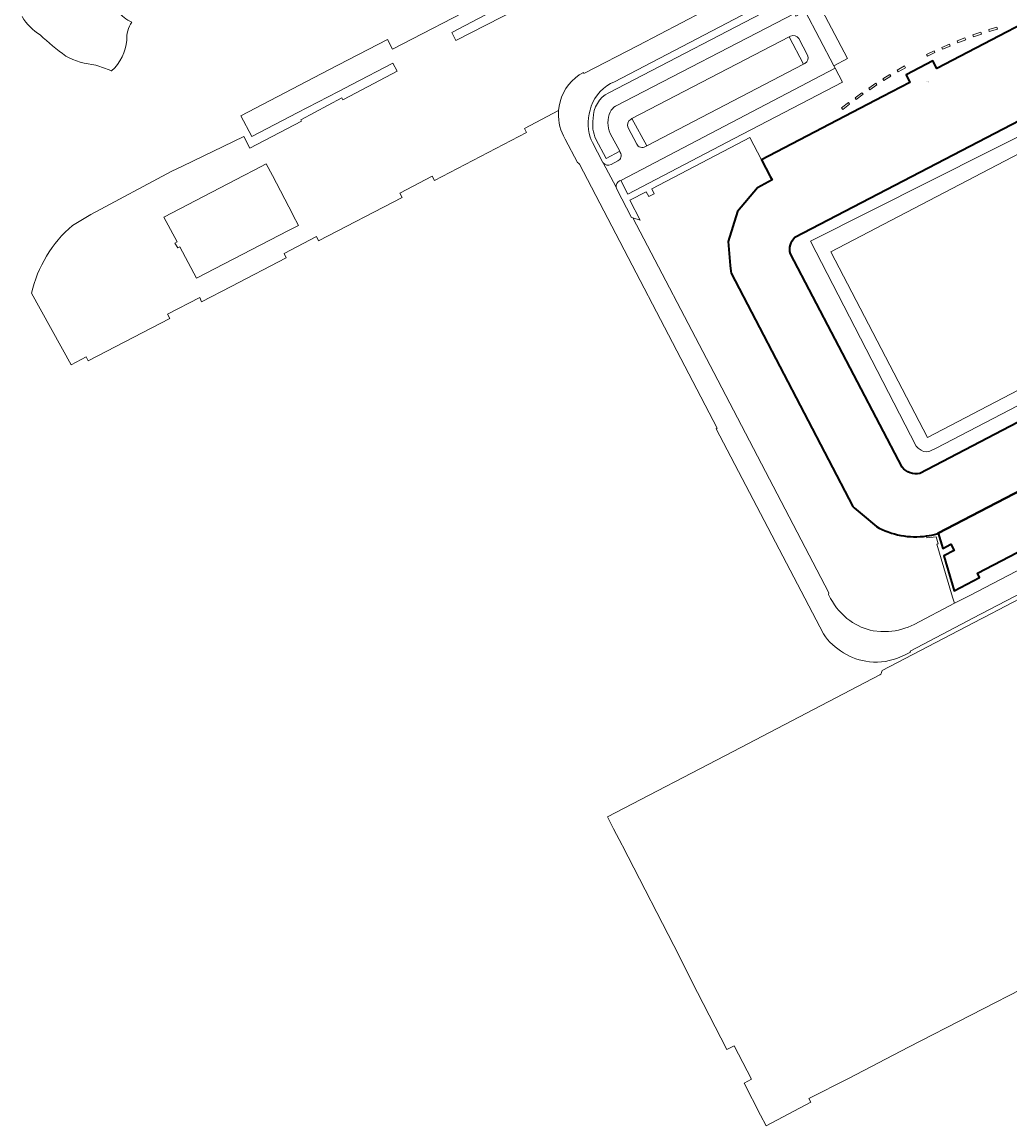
# Model space of a CAD drawing. Header units: metres. Extents: x 197700 to 204338, y 317132 to 325229.
# Tile 12 of 256: x 198237 to 198557, y 318485 to 318842. Entities that reach past the tile are written whole.
import ezdxf
from ezdxf.enums import TextEntityAlignment as Align

# ---------------------------------------------------------------- set-up
doc = ezdxf.new("R2010")
doc.units = ezdxf.units.M
for name, color, linetype, lineweight in [('B-WE-GR-BEPLANTING_CULTUUR_BODEMBEDEKKER-GV', 90, 'Continuous', 18), ('B-WE-GR-BOS_LOOF-GV', 40, 'Continuous', 13), ('B-WE-IE-TERREINAFSCHEIDING_KUNSTMATIG_MUUR-GV', 90, 'Continuous', 18), ('B-WE-OG-BEBOUWING-GV', 7, 'Continuous', 35), ('B-WE-OG-BEBOUWING-T18', 10, 'Continuous', 18), ('B-WE-OG-TERREIN_ERF-GV', 7, 'Continuous', 18), ('B-WE-VH-VERHARDING_ASFALT-GV', 252, 'Continuous', 18), ('B-WE-VH-VERHARDING_GESLOTEN-GV', 252, 'Continuous', 18), ('B-WE-VH-VERHARDING_OPEN-GV', 252, 'Continuous', 18)]:
    doc.layers.add(name, color=color, linetype=linetype, lineweight=lineweight)
doc.styles.add('NLCS-ISO-M200-T18', font='NLCS-ISO.ttf', dxfattribs={"height": 0.36})

msp = doc.modelspace()

# ---------------------------------------------------------------- linework, layer by layer
at = {"layer": 'B-WE-GR-BEPLANTING_CULTUUR_BODEMBEDEKKER-GV'}
for points in [[(198427.192, 318819.443), (198485.019, 318849.562), (198484.257, 318851.133), (198475.214, 318847.017), (198429.071, 318822.968)], [(198486.08, 318837.755), (198485.675, 318837.543), (198490.338, 318828.691), (198490.752, 318828.904)], [(198491.596, 318831.648), (198488.8, 318836.945)], [(198421.214, 318804.975), (198421.54, 318804.135), (198421.932, 318803.323), (198425.234, 318797.041)], [(198430.962, 318800.062), (198430.76, 318800.437), (198426.337, 318798.072), (198423.073, 318804.341)], [(198427.955, 318796.167), (198430.141, 318797.312)]]:
    msp.add_lwpolyline(points, dxfattribs=at)
for points in [[(198488.8, 318836.945, 0.411812), (198486.08, 318837.755)], [(198490.752, 318828.904, 0.4127229), (198491.596, 318831.648)], [(198429.071, 318822.968, 0.2151484), (198421.542, 318815.047)], [(198422.192, 318811.06, -0.2798384), (198427.192, 318819.443)], [(198421.542, 318815.047, 0.1602444), (198421.214, 318804.975)], [(198423.073, 318804.341, -0.1570302), (198422.192, 318811.06)], [(198430.141, 318797.312, 0.4238553), (198430.962, 318800.062)], [(198425.234, 318797.041, 0.0510852), (198425.445, 318796.703)], [(198425.445, 318796.703, 0.3668223), (198427.955, 318796.167)]]:
    msp.add_lwpolyline(points, format="xyb", dxfattribs=at)
at = {"layer": 'B-WE-GR-BOS_LOOF-GV'}
for points in [[(198237.177, 318844.084, 0.1214099), (198243.051, 318838.155)], [(198272.738, 318842.318, -0.1535587), (198268.324, 318845.951)], [(198271.157, 318836.447, -0.1805417), (198272.738, 318842.318)], [(198243.051, 318838.155, 0.0274941), (198251.296, 318831.311)], [(198266.174, 318826.504, 0.1827581), (198271.157, 318836.447)], [(198251.296, 318831.311, 0.0984681), (198261.077, 318828.38)], [(198261.077, 318828.38, -0.0100426), (198266.012, 318826.568)]]:
    msp.add_lwpolyline(points, format="xyb", dxfattribs=at)
msp.add_lwpolyline([(198266.012, 318826.568), (198266.174, 318826.504)], dxfattribs=at)
at = {"layer": 'B-WE-IE-TERREINAFSCHEIDING_KUNSTMATIG_MUUR-GV'}
for points in [[(198552.945, 318840.703), (198550.288, 318839.898), (198550.466, 318839.252), (198553.139, 318840.062)], [(198540.067, 318836.253), (198540.305, 318835.622), (198542.838, 318836.581), (198542.599, 318837.212)], [(198547.72, 318839.042), (198545.137, 318838.165), (198545.357, 318837.515), (198547.94, 318838.392)], [(198537.576, 318835.178), (198535.076, 318834.134), (198535.337, 318833.509), (198537.836, 318834.552)], [(198532.605, 318832.995), (198530.16, 318831.838), (198530.436, 318831.254), (198532.881, 318832.411)], [(198520.627, 318826.739), (198520.952, 318826.177), (198523.297, 318827.533), (198522.971, 318828.095)], [(198516.335, 318823.375), (198518.643, 318824.826), (198518.298, 318825.375), (198515.99, 318823.924)], [(198507.388, 318817.279), (198509.59, 318818.906), (198509.204, 318819.428), (198507.002, 318817.802)], [(198514.057, 318821.942), (198513.693, 318822.479), (198511.436, 318820.95), (198511.8, 318820.413)], [(198505.232, 318815.699), (198504.828, 318816.208), (198502.647, 318814.481), (198503.05, 318813.971)]]:
    msp.add_lwpolyline(points, close=True, dxfattribs=at)
at = {"layer": 'B-WE-OG-BEBOUWING-GV'}
for points in [[(198581.559, 318852.412), (198533.458, 318827.316), (198532.207, 318829.708), (198523.537, 318825.172), (198524.784, 318822.79), (198515.995, 318818.205), (198476.685, 318797.734), (198479.531, 318792.269), (198480.101, 318791.174), (198475.369, 318788.654), (198468.928, 318780.895), (198465.853, 318771.264), (198466.58, 318763.39), (198466.746, 318761.589), (198466.823, 318760.974), (198506.237, 318685.399), (198506.688, 318684.96), (198509.345, 318682.717), (198513.927, 318678.851)], [(198487.522, 318772.638), (198595.483, 318828.84)], [(198522.241, 318698.117), (198486.045, 318767.194)], [(198635.136, 318752.009), (198528.032, 318696.09)], [(198533.553, 318676.501), (198533.974, 318676.72), (198647.97, 318736.036)]]:
    msp.add_lwpolyline(points, dxfattribs=at)
for points in [[(198486.045, 318767.194, -0.2738554), (198487.522, 318772.638)], [(198528.032, 318696.09, -0.2999102), (198522.241, 318698.117)], [(198513.927, 318678.851, 0.1646045), (198530.19, 318675.794)], [(198530.19, 318675.794, 0.0331059), (198533.553, 318676.501)]]:
    msp.add_lwpolyline(points, format="xyb", dxfattribs=at)
msp.add_lwpolyline([(198648.058, 318736.104), (198647.97, 318736.036), (198533.974, 318676.72), (198535.404, 318671.732), (198538.053, 318673.135), (198539.102, 318671.122), (198535.785, 318669.394), (198539.09, 318658.037), (198547.348, 318662.34), (198546.632, 318663.715), (198613.623, 318698.67), (198651.375, 318718.343), (198652.094, 318716.97), (198660.371, 318721.307), (198652.939, 318730.461), (198649.617, 318728.721), (198648.573, 318730.714), (198651.223, 318732.095), (198649.117, 318734.763)], close=True, dxfattribs=at)
at = {"layer": 'B-WE-OG-TERREIN_ERF-GV'}
for points in [[(198595.483, 318828.84), (198487.522, 318772.638)], [(198486.045, 318767.194), (198522.241, 318698.117)], [(198528.032, 318696.09), (198635.136, 318752.009)]]:
    msp.add_lwpolyline(points, dxfattribs=at)
for points in [[(198492.536, 318771.365), (198526.835, 318704.86), (198527.478, 318704.217), (198528.42, 318703.617), (198529.191, 318703.188), (198530.134, 318703.017), (198531.205, 318703.274), (198533.305, 318704.26), (198625.596, 318752.355), (198626.496, 318752.869), (198627.138, 318753.512), (198627.567, 318754.284), (198627.824, 318755.012), (198627.952, 318756.213), (198627.867, 318757.241), (198627.481, 318758.227), (198595.818, 318818.924), (198595.261, 318819.782), (198593.847, 318820.725), (198592.39, 318820.982), (198590.762, 318820.725), (198589.476, 318819.996)], [(198492.536, 318771.365), (198589.476, 318819.996), (198590.762, 318820.725), (198592.39, 318820.982), (198593.847, 318820.725), (198595.261, 318819.782), (198595.818, 318818.924), (198627.481, 318758.227), (198627.867, 318757.241), (198627.952, 318756.213), (198627.824, 318755.012), (198627.567, 318754.284), (198627.138, 318753.512), (198626.496, 318752.869), (198625.596, 318752.355), (198533.305, 318704.26), (198531.205, 318703.274), (198530.134, 318703.017), (198529.191, 318703.188), (198528.42, 318703.617), (198527.478, 318704.217), (198526.835, 318704.86)], [(198499.113, 318767.872), (198592.243, 318816.502), (198623.51, 318756.325), (198530.477, 318707.678)], [(198499.113, 318767.872), (198530.477, 318707.678), (198623.51, 318756.325), (198592.243, 318816.502)]]:
    msp.add_lwpolyline(points, close=True, dxfattribs=at)
for points in [[(198487.522, 318772.638, 0.2738554), (198486.045, 318767.194)], [(198522.241, 318698.117, 0.2999102), (198528.032, 318696.09)]]:
    msp.add_lwpolyline(points, format="xyb", dxfattribs=at)
at = {"layer": 'B-WE-VH-VERHARDING_ASFALT-GV'}
for points in [[(198429.071, 318822.968), (198475.214, 318847.017), (198484.257, 318851.133), (198482.222, 318854.592), (198482.198, 318854.635), (198480.011, 318858.377), (198464.807, 318849.491), (198436.71, 318834.776), (198419.187, 318825.693), (198419.032, 318825.978)], [(198411.458, 318816.459), (198411.146, 318815.051), (198410.965, 318813.622), (198410.94, 318813.259), (198410.924, 318812.897)], [(198425.234, 318797.041), (198421.932, 318803.323), (198421.54, 318804.135), (198421.214, 318804.975)], [(198413.069, 318804.428), (198417.064, 318796.764), (198417.465, 318796.582)], [(198417.465, 318796.582), (198417.754, 318796.248), (198462.31, 318710.721), (198462.048, 318710.538), (198496.742, 318644.049)], [(198429.61, 318788.877), (198425.445, 318796.703)], [(198499.039, 318655.576), (198498.38, 318656.814), (198498.519, 318657.326), (198461.264, 318728.735), (198435.039, 318778.876), (198434.608, 318779.008), (198429.854, 318788.125)], [(198588.817, 318671.925), (198608.757, 318682.327), (198609.654, 318682.795), (198619.093, 318687.719), (198615.696, 318693.826), (198606.494, 318689.05), (198605.582, 318688.577), (198602.587, 318687.022), (198600.237, 318685.794), (198587.163, 318678.935), (198584.596, 318677.599), (198543.968, 318656.438), (198539.243, 318653.974), (198526.148, 318647.145)], [(198521.763, 318636.629), (198522.524, 318636.96), (198523.285, 318637.295), (198525.012, 318638.164), (198524.827, 318638.518), (198543.54, 318648.305), (198547.389, 318650.315), (198548.098, 318650.685), (198569.069, 318661.634), (198569.778, 318662.004), (198582.952, 318668.882), (198585.309, 318670.113), (198586.195, 318670.576), (198586.816, 318670.9), (198587.014, 318671.003)], [(198517.885, 318644.833), (198515.386, 318644.795), (198512.9, 318645.034)]]:
    msp.add_lwpolyline(points, dxfattribs=at)
for points in [[(198419.032, 318825.978, 0.2156096), (198411.458, 318816.459)], [(198421.542, 318815.047, -0.2151484), (198429.071, 318822.968)], [(198410.924, 318812.897, 0.1420561), (198413.069, 318804.428)], [(198421.214, 318804.975, -0.1602444), (198421.542, 318815.047)], [(198425.445, 318796.703, -0.0510852), (198425.234, 318797.041)], [(198429.854, 318788.125, -0.1031528), (198429.61, 318788.877)], [(198505.351, 318648.373, -0.1134195), (198499.039, 318655.576)], [(198512.9, 318645.034, -0.109069), (198505.351, 318648.373)], [(198496.742, 318644.049, 0.2163215), (198511.654, 318635.033)], [(198526.148, 318647.145, -0.1025548), (198517.885, 318644.833)], [(198511.654, 318635.033, 0.1295597), (198521.763, 318636.629)]]:
    msp.add_lwpolyline(points, format="xyb", dxfattribs=at)
at = {"layer": 'B-WE-VH-VERHARDING_GESLOTEN-GV'}
for points in [[(198429.379, 318815.094), (198487.347, 318845.059), (198485.019, 318849.562), (198427.192, 318819.443)], [(198430.691, 318790.84), (198431.114, 318791.033), (198500.539, 318827.377), (198500.12, 318828.177), (198490.877, 318845.864), (198487.77, 318844.24), (198487.347, 318845.059), (198429.379, 318815.094)], [(198434.322, 318810.797), (198434.713, 318811.036), (198485.675, 318837.543)], [(198485.675, 318837.543), (198486.08, 318837.755)], [(198488.8, 318836.945), (198491.596, 318831.648)], [(198490.752, 318828.904), (198490.338, 318828.691), (198439.529, 318802.216), (198439.082, 318802.024)], [(198423.073, 318804.341), (198426.337, 318798.072), (198430.76, 318800.437), (198427.657, 318806.24)], [(198427.657, 318806.24), (198430.76, 318800.437), (198430.962, 318800.062)], [(198436.274, 318802.797), (198433.506, 318808.082)], [(198425.445, 318796.703), (198429.61, 318788.877)], [(198430.141, 318797.312), (198427.955, 318796.167)], [(198569.719, 318660.39), (198548.757, 318649.425), (198548.048, 318649.054), (198525.488, 318637.253), (198515.746, 318632.157), (198515.705, 318631.994), (198515.543, 318631.413), (198515.375, 318631.048), (198515.042, 318630.771), (198467.516, 318605.958), (198426.832, 318584.811), (198426.852, 318584.771), (198428.797, 318580.892), (198431.544, 318575.64), (198431.691, 318575.36), (198450.111, 318539.575), (198454.036, 318531.672), (198465.487, 318509.365), (198467.83, 318510.565), (198473.48, 318499.754), (198471.046, 318498.475), (198476.336, 318488.158), (198478.17, 318484.633), (198492.648, 318492.376), (198492.068, 318493.497), (198504.83, 318500), (198524.329, 318510.138), (198584.862, 318541.28)]]:
    msp.add_lwpolyline(points, dxfattribs=at)
for points in [[(198500.12, 318828.177), (198504.583, 318830.521), (198495.294, 318848.172), (198490.877, 318845.864)], [(198485.675, 318837.543), (198434.713, 318811.036), (198439.529, 318802.216), (198490.338, 318828.691)], [(198500.539, 318827.377), (198431.114, 318791.033), (198433.399, 318786.596), (198467.875, 318804.594), (198502.905, 318822.857)]]:
    msp.add_lwpolyline(points, close=True, dxfattribs=at)
for points in [[(198486.08, 318837.755, -0.411812), (198488.8, 318836.945)], [(198491.596, 318831.648, -0.4127229), (198490.752, 318828.904)], [(198427.192, 318819.443, 0.2798384), (198422.192, 318811.06)], [(198427.671, 318813.173, 0.2100085), (198427.657, 318806.24)], [(198427.657, 318806.24, -0.2100085), (198427.671, 318813.173)], [(198429.379, 318815.094, 0.1216688), (198427.671, 318813.173)], [(198427.671, 318813.173, -0.1216688), (198429.379, 318815.094)], [(198422.192, 318811.06, 0.1570302), (198423.073, 318804.341)], [(198433.506, 318808.082, -0.4014122), (198434.322, 318810.797)], [(198439.082, 318802.024, -0.4613197), (198436.274, 318802.797)], [(198430.962, 318800.062, -0.4238553), (198430.141, 318797.312)], [(198427.955, 318796.167, -0.3668223), (198425.445, 318796.703)], [(198429.61, 318788.877, -0.316847), (198430.691, 318790.84)]]:
    msp.add_lwpolyline(points, format="xyb", dxfattribs=at)
at = {"layer": 'B-WE-VH-VERHARDING_OPEN-GV'}
for points in [[(198419.032, 318825.978), (198419.187, 318825.693), (198436.71, 318834.776), (198464.807, 318849.491), (198480.011, 318858.377), (198481.23, 318859.089), (198482.917, 318860.149), (198484.478, 318861.388)], [(198405.922, 318851.434), (198402.303, 318849.527), (198402.494, 318849.163), (198397.338, 318846.443), (198377.726, 318836.297), (198376.361, 318838.94), (198395.924, 318849.177)], [(198429.854, 318788.125), (198434.608, 318779.008), (198435.039, 318778.876), (198437.365, 318778.161), (198434.039, 318784.592), (198439.333, 318787.35), (198440.187, 318785.766), (198441.957, 318786.687), (198441.123, 318788.3), (198471.118, 318803.952), (198472.942, 318804.923), (198476.685, 318797.734), (198515.995, 318818.205), (198524.784, 318822.79), (198523.537, 318825.172), (198532.207, 318829.708), (198533.458, 318827.316), (198581.559, 318852.412)], [(198488.968, 318852.95), (198487.077, 318852.337), (198485.239, 318851.58), (198484.257, 318851.133), (198485.019, 318849.562), (198487.347, 318845.059), (198487.77, 318844.24), (198490.877, 318845.864), (198495.294, 318848.172), (198504.583, 318830.521), (198500.12, 318828.177), (198500.539, 318827.377), (198502.905, 318822.857), (198467.875, 318804.594), (198433.399, 318786.596), (198431.114, 318791.033), (198430.691, 318790.84)], [(198386.384, 318848.697), (198357.206, 318833.558), (198355.564, 318836.716), (198336.562, 318826.832), (198308.045, 318811.966), (198311.548, 318805.195), (198326.316, 318812.911), (198339.651, 318819.827), (198343.974, 318822.105), (198357.308, 318829.029), (198358.706, 318826.378), (198345.37, 318819.382), (198341.072, 318817.115), (198340.748, 318817.733), (198327.478, 318810.687), (198327.737, 318810.191), (198310.962, 318801.492), (198308.997, 318805.212), (198289.102, 318795.607), (198285.704, 318793.966), (198259.427, 318779.961), (198253.506, 318776.423)], [(198240.267, 318754.448), (198253.076, 318731.233), (198257.886, 318733.889), (198258.596, 318732.51), (198285.044, 318746.293), (198284.32, 318747.638), (198294.716, 318753.104), (198295.311, 318751.643), (198304.877, 318756.628), (198322.702, 318765.918), (198322.031, 318767.311), (198332.524, 318772.794), (198333.232, 318771.406), (198360.267, 318785.496), (198359.574, 318786.843), (198370.056, 318792.335), (198370.767, 318790.968), (198400.601, 318806.516), (198399.875, 318807.834), (198410.965, 318813.622), (198411.146, 318815.051), (198411.458, 318816.459)], [(198613.623, 318698.67), (198546.632, 318663.715), (198547.348, 318662.34), (198539.09, 318658.037), (198535.785, 318669.394), (198539.102, 318671.122), (198538.053, 318673.135), (198535.404, 318671.732), (198533.974, 318676.72), (198533.553, 318676.501)], [(198533.504, 318673.188), (198538.61, 318655.986), (198539.243, 318653.974), (198543.968, 318656.438), (198584.596, 318677.599), (198587.163, 318678.935)], [(198530.19, 318675.794), (198530.238, 318675.221), (198533.3, 318675.475), (198533.901, 318673.278), (198533.504, 318673.188)]]:
    msp.add_lwpolyline(points, dxfattribs=at)
for points in [[(198550.288, 318839.898), (198552.945, 318840.703), (198553.139, 318840.062), (198550.466, 318839.252)], [(198540.305, 318835.622), (198540.067, 318836.253), (198542.599, 318837.212), (198542.838, 318836.581)], [(198545.137, 318838.165), (198547.72, 318839.042), (198547.94, 318838.392), (198545.357, 318837.515)], [(198535.076, 318834.134), (198537.576, 318835.178), (198537.836, 318834.552), (198535.337, 318833.509)], [(198530.16, 318831.838), (198532.605, 318832.995), (198532.881, 318832.411), (198530.436, 318831.254)], [(198520.952, 318826.177), (198520.627, 318826.739), (198522.971, 318828.095), (198523.297, 318827.533)], [(198518.643, 318824.826), (198516.335, 318823.375), (198515.99, 318823.924), (198518.298, 318825.375)], [(198509.59, 318818.906), (198507.388, 318817.279), (198507.002, 318817.802), (198509.204, 318819.428)], [(198513.693, 318822.479), (198514.057, 318821.942), (198511.8, 318820.413), (198511.436, 318820.95)], [(198504.828, 318816.208), (198505.232, 318815.699), (198503.05, 318813.971), (198502.647, 318814.481)], [(198286.711, 318770.707), (198287.396, 318771.082), (198283.145, 318779.132), (198308.999, 318792.579), (198312.382, 318794.332), (198316.248, 318796.337), (198318.266, 318792.592), (198324.842, 318779.939), (198324.875, 318779.892), (198324.902, 318779.841), (198326.668, 318776.432), (198323.503, 318774.776), (198293.675, 318759.348), (198288.268, 318769.487), (198287.638, 318769.124)]]:
    msp.add_lwpolyline(points, close=True, dxfattribs=at)
for points in [[(198411.458, 318816.459, -0.2156096), (198419.032, 318825.978)], [(198430.691, 318790.84, 0.316847), (198429.61, 318788.877)], [(198429.61, 318788.877, 0.1031528), (198429.854, 318788.125)], [(198253.506, 318776.423, 0.1617334), (198240.267, 318754.448)], [(198533.553, 318676.501, -0.0331059), (198530.19, 318675.794)]]:
    msp.add_lwpolyline(points, format="xyb", dxfattribs=at)

# ---------------------------------------------------------------- texts
at = {"layer": 'B-WE-OG-BEBOUWING-T18', "style": 'NLCS-ISO-M200-T18'}
msp.add_text('1-65', height=0.36, dxfattribs=at).set_placement((198530.499, 318822.977), align=Align.MIDDLE)

doc.saveas('drawing.dxf')
